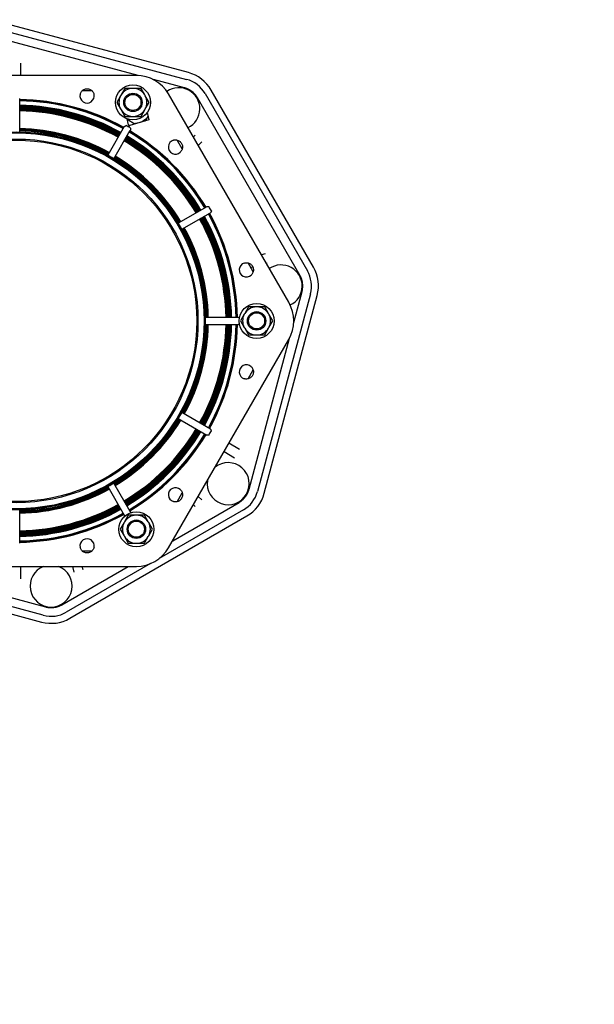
# Model space of a CAD drawing. Header units: inches. Extents: x -386 to 4171, y -551 to 959.
# Tile 14 of 14: x 1400 to 1892, y -551 to 292. Entities that reach past the tile are written whole.
import ezdxf

# ---------------------------------------------------------------- set-up
doc = ezdxf.new("R2010")
doc.units = ezdxf.units.IN
doc.header["$LTSCALE"] = 4
doc.header["$MEASUREMENT"] = 0
doc.layers.add('DETAIL', color=2, linetype='Continuous')
doc.layers.add('TEXT', color=7, linetype='Continuous')
doc.styles.add('fastrack', font='arial.ttf')

msp = doc.modelspace()

# ---------------------------------------------------------------- linework, layer by layer
at = {"layer": 'DETAIL'}
for p, q in [((1544.58, 246.6), (1375.29, 291.93)), ((1501.35, 244.21), (1371.84, 278.91)), ((1373.73, 286.12), (1543.02, 240.8)), ((1400.94, 244.24), (1400.94, 254.78)), ((1499.94, 244.24), (1293.94, 244.24)), ((1541.14, 233.55), (1514.63, 240.65)), ((1462.05, 230.9), (1453.32, 230.9)), ((1490.05, 233.07), (1486.81, 227.45)), ((1496.54, 233.07), (1490.05, 233.07)), ((1497.42, 233.07), (1496.54, 233.07)), ((1503.9, 233.07), (1497.42, 233.07)), ((1507.15, 227.45), (1503.9, 233.07)), ((1630.52, 49.92), (1527.52, 228.32)), ((1546.71, 231), (1546.42, 230.6)), ((1548.47, 229.66), (1548.15, 229.27)), ((1558.81, 228.69), (1646.46, 76.94)), ((1651.67, 79.94), (1564.01, 231.7)), ((1399.94, 196.07), (1399.94, 224.38)), ((1486.37, 226.69), (1483.13, 221.07)), ((1483.13, 221.07), (1486.37, 215.45)), ((1486.81, 227.45), (1486.37, 226.69)), ((1507.59, 226.69), (1507.15, 227.45)), ((1510.83, 221.07), (1507.59, 226.69)), ((1507.59, 215.45), (1510.83, 221.07)), ((1640.01, 73.14), (1552.37, 224.93)), ((1486.37, 215.45), (1486.81, 214.69)), ((1486.81, 214.69), (1490.05, 209.08)), ((1503.9, 209.08), (1507.15, 214.69)), ((1507.15, 214.69), (1507.59, 215.45)), ((1509.24, 212.43), (1510.72, 206.24)), ((1490.05, 209.08), (1496.54, 209.08)), ((1493.12, 202.03), (1491.94, 206.94)), ((1498.72, 202.6), (1492.06, 206.44)), ((1510.67, 206.15), (1494.37, 201.31)), ((1496.54, 209.08), (1497.42, 209.08)), ((1497.42, 209.08), (1503.9, 209.08)), ((1503.82, 204.12), (1504.07, 204.53)), ((1509.9, 209.69), (1507.27, 205.14)), ((1489.53, 200.37), (1475.38, 175.86)), ((1480.58, 172.86), (1494.73, 197.37)), ((1539.27, 181.28), (1534.91, 188.84)), ((1550.23, 192.94), (1548.78, 191.5)), ((1552.92, 184.32), (1555.88, 187.29)), ((1539.46, 182.17), (1539.01, 181.73)), ((1560.31, 131.79), (1535.8, 117.64)), ((1538.8, 112.44), (1563.31, 126.59)), ((1610.2, 91.29), (1607.08, 90.52)), ((1600.02, 76.07), (1595.65, 83.63)), ((1597.78, 79.95), (1599.62, 80.41)), ((1611.24, 83.31), (1612.13, 83.53)), ((1634.75, 32.61), (1641.85, 59.1)), ((1642.15, 67.4), (1641.65, 67.32)), ((1642.44, 65.21), (1641.94, 65.16)), ((1649.07, 57.21), (1603.74, -112.08)), ((1609.54, -113.63), (1654.87, 55.66)), ((1596.02, 46), (1592.77, 40.38)), ((1602.5, 46), (1596.02, 46)), ((1603.38, 46), (1602.5, 46)), ((1609.87, 46), (1603.38, 46)), ((1613.11, 40.38), (1609.87, 46)), ((1587.32, 37), (1559.02, 37)), ((1592.34, 39.62), (1589.09, 34)), ((1589.09, 34), (1592.34, 28.39)), ((1592.77, 40.38), (1592.34, 39.62)), ((1613.55, 39.62), (1613.11, 40.38)), ((1616.79, 34), (1613.55, 39.62)), ((1613.55, 28.39), (1616.79, 34)), ((1559.02, 31), (1587.32, 31)), ((1592.34, 28.39), (1592.77, 27.63)), ((1592.77, 27.63), (1596.02, 22.01)), ((1609.87, 22.01), (1613.11, 27.63)), ((1613.11, 27.63), (1613.55, 28.39)), ((1527.52, -160.32), (1630.52, 18.08)), ((1596.02, 22.01), (1602.5, 22.01)), ((1596.49, -110.19), (1631.19, 19.31)), ((1602.5, 22.01), (1603.38, 22.01)), ((1603.38, 22.01), (1609.87, 22.01)), ((1595.65, -15.62), (1600.02, -8.06)), ((1535.81, -49.63), (1560.32, -63.78)), ((1563.32, -58.59), (1538.81, -44.44)), ((1588.25, -76.28), (1579.18, -70.83)), ((1575.18, -77.76), (1584.13, -83.14)), ((1475.38, -107.86), (1489.54, -132.37)), ((1494.73, -129.37), (1480.58, -104.86)), ((1534.91, -120.83), (1539.28, -113.27)), ((1539.01, -113.73), (1539.46, -114.17)), ((1555.88, -119.28), (1552.92, -116.32)), ((1592.6, -117.52), (1592.21, -117.21)), ((1593.94, -115.77), (1593.54, -115.48)), ((1531.03, -154.24), (1587.87, -121.43)), ((1548.78, -123.49), (1550.23, -124.94)), ((1399.95, -156.37), (1399.95, -128.07)), ((1442.88, -220.72), (1594.64, -133.07)), ((1493.02, -132.4), (1489.77, -138.02)), ((1499.5, -132.4), (1493.02, -132.4)), ((1500.38, -132.4), (1499.5, -132.4)), ((1506.87, -132.4), (1500.38, -132.4)), ((1510.11, -138.02), (1506.87, -132.4)), ((1591.63, -127.86), (1519.49, -169.53)), ((1489.34, -138.78), (1486.09, -144.4)), ((1489.77, -138.02), (1489.34, -138.78)), ((1510.55, -138.78), (1510.11, -138.02)), ((1513.79, -144.4), (1510.55, -138.78)), ((1486.09, -144.4), (1489.34, -150.02)), ((1489.34, -150.02), (1489.77, -150.78)), ((1489.77, -150.78), (1493.02, -156.39)), ((1506.87, -156.39), (1510.11, -150.78)), ((1510.11, -150.78), (1510.55, -150.02)), ((1510.55, -150.02), (1513.79, -144.4)), ((1493.02, -156.39), (1499.5, -156.39)), ((1499.5, -156.39), (1500.38, -156.39)), ((1500.38, -156.39), (1506.87, -156.39)), ((1453.33, -162.9), (1462.05, -162.9)), ((1420.15, -218.12), (1250.86, -172.79)), ((1292.55, -176.21), (1422.05, -210.91)), ((1293.95, -176.24), (1499.95, -176.24)), ((1400.94, -186.78), (1400.94, -176.24)), ((1436.08, -209.06), (1492.93, -176.24)), ((1511.95, -173.89), (1439.88, -215.52)), ((1445.24, -176.24), (1446.47, -181.19)), ((1454.24, -179.25), (1453.48, -176.24)), ((1249.31, -178.6), (1418.6, -223.92)), ((1430.34, -211.2), (1430.26, -210.71)), ((1428.15, -211.49), (1428.1, -210.99))]:
    msp.add_line(p, q, dxfattribs=at)
at = {"layer": 'DETAIL', "flags": 128}
for points in [[(1451.75, 228.02), (1451.94, 228.68), (1452.2, 229.31), (1452.54, 229.91), (1452.93, 230.46), (1453.39, 230.97), (1453.89, 231.42), (1454.45, 231.81), (1455.04, 232.14), (1455.67, 232.4), (1456.33, 232.59), (1457, 232.7), (1457.69, 232.74), (1458.38, 232.7), (1459.05, 232.59), (1459.71, 232.39), (1460.34, 232.13), (1460.93, 231.8), (1461.49, 231.41), (1461.99, 230.96), (1462.45, 230.45), (1462.84, 229.9), (1463.17, 229.3), (1463.43, 228.67), (1463.62, 228.02)], [(1546.71, 231), (1546.5, 231.15), (1546.28, 231.29), (1546.07, 231.42), (1545.85, 231.56), (1545.63, 231.69), (1545.4, 231.81), (1545.18, 231.94), (1544.95, 232.06), (1544.73, 232.18), (1544.5, 232.29), (1544.26, 232.4), (1544.03, 232.51), (1543.8, 232.61), (1543.56, 232.72), (1543.32, 232.81), (1543.09, 232.91), (1542.85, 233), (1542.61, 233.09), (1542.36, 233.18), (1542.12, 233.26), (1541.88, 233.34), (1541.63, 233.41), (1541.38, 233.48), (1541.14, 233.55)], [(1552.37, 224.93), (1552.24, 225.15), (1552.11, 225.37), (1551.97, 225.59), (1551.83, 225.8), (1551.69, 226.02), (1551.55, 226.23), (1551.4, 226.44), (1551.25, 226.65), (1551.09, 226.85), (1550.94, 227.06), (1550.78, 227.26), (1550.62, 227.46), (1550.45, 227.65), (1550.28, 227.85), (1550.11, 228.04), (1549.94, 228.23), (1549.77, 228.42), (1549.59, 228.6), (1549.41, 228.78), (1549.22, 228.96), (1549.04, 229.14), (1548.85, 229.32), (1548.66, 229.49), (1548.47, 229.66)], [(1399.94, 196.07), (1399.94, 196.07)], [(1489.53, 200.37), (1489.57, 200.43), (1489.62, 200.48), (1489.68, 200.54), (1489.76, 200.59), (1489.84, 200.65), (1489.92, 200.7), (1490.01, 200.76), (1490.11, 200.81), (1490.21, 200.87), (1490.32, 200.92), (1490.42, 200.97), (1490.52, 201.02), (1490.62, 201.07), (1490.71, 201.11), (1490.8, 201.15), (1490.87, 201.18), (1490.94, 201.21), (1490.99, 201.23), (1491.04, 201.25), (1491.09, 201.27), (1491.13, 201.28), (1491.16, 201.28), (1491.19, 201.28), (1491.21, 201.27)], [(1494.67, 199.27), (1494.69, 199.26), (1494.71, 199.23), (1494.72, 199.19), (1494.73, 199.15), (1494.74, 199.09), (1494.75, 199.03), (1494.76, 198.95), (1494.77, 198.88), (1494.78, 198.79), (1494.79, 198.7), (1494.79, 198.6), (1494.8, 198.5), (1494.81, 198.4), (1494.81, 198.29), (1494.82, 198.18), (1494.82, 198.07), (1494.82, 197.96), (1494.82, 197.86), (1494.82, 197.76), (1494.81, 197.66), (1494.79, 197.58), (1494.78, 197.5), (1494.76, 197.43), (1494.73, 197.37)], [(1531.63, 188.76), (1532.29, 188.92), (1532.97, 189.01), (1533.66, 189.02), (1534.34, 188.95), (1535, 188.81), (1535.64, 188.6), (1536.26, 188.32), (1536.84, 187.96), (1537.38, 187.55), (1537.87, 187.07), (1538.31, 186.55), (1538.69, 185.97), (1539, 185.36), (1539.23, 184.72), (1539.4, 184.05), (1539.48, 183.38), (1539.49, 182.7), (1539.43, 182.02), (1539.3, 181.36), (1539.08, 180.71), (1538.8, 180.09), (1538.45, 179.51), (1538.04, 178.97), (1537.56, 178.47)], [(1476.23, 175.33), (1476.17, 175.36), (1476.12, 175.39), (1476.06, 175.42), (1476.01, 175.46), (1475.95, 175.49), (1475.9, 175.52), (1475.84, 175.55), (1475.79, 175.58), (1475.75, 175.61), (1475.7, 175.64), (1475.66, 175.66), (1475.62, 175.69), (1475.58, 175.71), (1475.55, 175.73), (1475.52, 175.75), (1475.49, 175.77), (1475.46, 175.79), (1475.44, 175.81), (1475.42, 175.82), (1475.4, 175.83), (1475.39, 175.84), (1475.39, 175.85), (1475.38, 175.86), (1475.38, 175.86)], [(1480.58, 172.86), (1480.57, 172.86), (1480.57, 172.86), (1480.56, 172.86), (1480.54, 172.87), (1480.52, 172.87), (1480.5, 172.88), (1480.48, 172.89), (1480.45, 172.91), (1480.42, 172.92), (1480.38, 172.94), (1480.35, 172.96), (1480.31, 172.98), (1480.27, 173), (1480.22, 173.03), (1480.18, 173.05), (1480.13, 173.08), (1480.08, 173.11), (1480.02, 173.14), (1479.97, 173.17), (1479.91, 173.2), (1479.86, 173.23), (1479.8, 173.26), (1479.75, 173.3), (1479.69, 173.33)], [(1560.31, 131.79), (1560.36, 131.81), (1560.41, 131.83), (1560.47, 131.84), (1560.53, 131.86), (1560.6, 131.87), (1560.67, 131.87), (1560.75, 131.88), (1560.83, 131.88), (1560.92, 131.88), (1561.01, 131.88), (1561.11, 131.88), (1561.21, 131.87), (1561.31, 131.87), (1561.42, 131.86), (1561.53, 131.86), (1561.64, 131.85), (1561.75, 131.84), (1561.85, 131.83), (1561.95, 131.81), (1562.03, 131.8), (1562.09, 131.79), (1562.15, 131.78), (1562.19, 131.76), (1562.21, 131.73)], [(1564.21, 128.27), (1564.22, 128.24), (1564.22, 128.22), (1564.22, 128.19), (1564.21, 128.15), (1564.2, 128.11), (1564.18, 128.06), (1564.15, 127.99), (1564.12, 127.92), (1564.08, 127.84), (1564.04, 127.74), (1564, 127.65), (1563.95, 127.55), (1563.9, 127.44), (1563.84, 127.33), (1563.78, 127.23), (1563.73, 127.12), (1563.67, 127.03), (1563.62, 126.94), (1563.57, 126.86), (1563.51, 126.79), (1563.46, 126.73), (1563.41, 126.67), (1563.36, 126.63), (1563.31, 126.59)], [(1536.27, 116.75), (1536.24, 116.81), (1536.21, 116.86), (1536.17, 116.92), (1536.14, 116.97), (1536.11, 117.03), (1536.08, 117.08), (1536.05, 117.14), (1536.02, 117.19), (1535.99, 117.24), (1535.97, 117.28), (1535.94, 117.33), (1535.92, 117.37), (1535.9, 117.41), (1535.88, 117.44), (1535.87, 117.48), (1535.85, 117.51), (1535.84, 117.54), (1535.83, 117.56), (1535.82, 117.58), (1535.81, 117.6), (1535.8, 117.62), (1535.8, 117.63), (1535.8, 117.63), (1535.8, 117.64)], [(1538.8, 112.44), (1538.8, 112.44), (1538.79, 112.45), (1538.79, 112.45), (1538.78, 112.46), (1538.76, 112.48), (1538.75, 112.5), (1538.73, 112.52), (1538.72, 112.55), (1538.7, 112.58), (1538.67, 112.61), (1538.65, 112.64), (1538.63, 112.68), (1538.6, 112.72), (1538.58, 112.76), (1538.55, 112.81), (1538.52, 112.85), (1538.49, 112.9), (1538.46, 112.96), (1538.43, 113.01), (1538.4, 113.07), (1538.37, 113.12), (1538.33, 113.18), (1538.3, 113.23), (1538.27, 113.29)], [(1592.37, 83.55), (1593.04, 83.71), (1593.72, 83.8), (1594.4, 83.81), (1595.08, 83.74), (1595.74, 83.6), (1596.39, 83.39), (1597, 83.11), (1597.59, 82.76), (1598.13, 82.34), (1598.62, 81.87), (1599.06, 81.34), (1599.43, 80.76), (1599.74, 80.15), (1599.98, 79.51), (1600.14, 78.84), (1600.23, 78.17), (1600.24, 77.49), (1600.18, 76.81), (1600.04, 76.15), (1599.83, 75.5), (1599.54, 74.88), (1599.19, 74.3), (1598.78, 73.76), (1598.31, 73.27)], [(1642.15, 67.4), (1642.1, 67.65), (1642.04, 67.9), (1641.99, 68.15), (1641.93, 68.4), (1641.86, 68.65), (1641.79, 68.9), (1641.72, 69.14), (1641.65, 69.39), (1641.57, 69.63), (1641.49, 69.88), (1641.4, 70.12), (1641.32, 70.36), (1641.22, 70.6), (1641.13, 70.84), (1641.03, 71.08), (1640.93, 71.31), (1640.83, 71.55), (1640.72, 71.78), (1640.61, 72.01), (1640.49, 72.24), (1640.38, 72.47), (1640.26, 72.7), (1640.13, 72.92), (1640.01, 73.14)], [(1641.85, 59.1), (1641.92, 59.35), (1641.98, 59.6), (1642.04, 59.85), (1642.09, 60.1), (1642.14, 60.35), (1642.19, 60.61), (1642.23, 60.86), (1642.27, 61.11), (1642.31, 61.37), (1642.34, 61.62), (1642.37, 61.88), (1642.4, 62.13), (1642.42, 62.39), (1642.44, 62.64), (1642.46, 62.9), (1642.47, 63.16), (1642.48, 63.41), (1642.48, 63.67), (1642.48, 63.93), (1642.48, 64.18), (1642.48, 64.44), (1642.47, 64.69), (1642.45, 64.95), (1642.44, 65.21)], [(1558.98, 36), (1558.98, 36.07), (1558.98, 36.13), (1558.98, 36.2), (1558.98, 36.26), (1558.98, 36.32), (1558.98, 36.39), (1558.98, 36.45), (1558.98, 36.5), (1558.98, 36.56), (1558.98, 36.61), (1558.98, 36.66), (1558.99, 36.71), (1558.99, 36.75), (1558.99, 36.79), (1558.99, 36.83), (1558.99, 36.87), (1559, 36.9), (1559, 36.93), (1559, 36.95), (1559, 36.97), (1559.01, 36.98), (1559.01, 36.99), (1559.01, 37), (1559.02, 37)], [(1587.32, 37), (1587.35, 37), (1587.38, 37), (1587.4, 36.99), (1587.43, 36.99), (1587.47, 36.98), (1587.5, 36.97), (1587.53, 36.96), (1587.56, 36.95), (1587.6, 36.93), (1587.63, 36.92), (1587.67, 36.9), (1587.71, 36.88), (1587.74, 36.86), (1587.78, 36.84), (1587.82, 36.82), (1587.86, 36.8), (1587.9, 36.78), (1587.94, 36.76), (1587.98, 36.73), (1588.01, 36.71), (1588.05, 36.68), (1588.09, 36.66), (1588.13, 36.63), (1588.17, 36.61)], [(1559.02, 31), (1559.01, 31.01), (1559.01, 31.01), (1559.01, 31.02), (1559, 31.04), (1559, 31.06), (1559, 31.08), (1559, 31.11), (1558.99, 31.14), (1558.99, 31.17), (1558.99, 31.21), (1558.99, 31.25), (1558.99, 31.3), (1558.98, 31.34), (1558.98, 31.39), (1558.98, 31.44), (1558.98, 31.5), (1558.98, 31.56), (1558.98, 31.62), (1558.98, 31.68), (1558.98, 31.75), (1558.98, 31.81), (1558.98, 31.88), (1558.98, 31.94), (1558.98, 32)], [(1588.17, 31.4), (1588.13, 31.37), (1588.09, 31.35), (1588.05, 31.32), (1588.01, 31.3), (1587.97, 31.27), (1587.93, 31.25), (1587.89, 31.23), (1587.86, 31.2), (1587.82, 31.18), (1587.78, 31.16), (1587.74, 31.14), (1587.7, 31.12), (1587.67, 31.11), (1587.63, 31.09), (1587.6, 31.08), (1587.56, 31.06), (1587.53, 31.05), (1587.5, 31.04), (1587.46, 31.03), (1587.43, 31.02), (1587.4, 31.01), (1587.38, 31.01), (1587.35, 31), (1587.32, 31)], [(1598.31, -5.26), (1598.78, -5.75), (1599.2, -6.3), (1599.55, -6.89), (1599.83, -7.51), (1600.04, -8.15), (1600.18, -8.82), (1600.24, -9.49), (1600.23, -10.17), (1600.14, -10.85), (1599.98, -11.51), (1599.74, -12.15), (1599.43, -12.77), (1599.05, -13.34), (1598.61, -13.87), (1598.12, -14.34), (1597.58, -14.75), (1596.99, -15.1), (1596.38, -15.39), (1595.73, -15.6), (1595.07, -15.74), (1594.39, -15.8), (1593.71, -15.79), (1593.03, -15.7), (1592.37, -15.54)], [(1535.81, -49.63), (1535.8, -49.63), (1535.8, -49.62), (1535.81, -49.61), (1535.81, -49.6), (1535.82, -49.58), (1535.83, -49.56), (1535.84, -49.53), (1535.85, -49.5), (1535.87, -49.47), (1535.88, -49.44), (1535.9, -49.4), (1535.92, -49.36), (1535.95, -49.32), (1535.97, -49.28), (1535.99, -49.23), (1536.02, -49.18), (1536.05, -49.13), (1536.08, -49.08), (1536.11, -49.02), (1536.14, -48.97), (1536.18, -48.91), (1536.21, -48.86), (1536.24, -48.8), (1536.27, -48.75)], [(1538.27, -45.28), (1538.3, -45.23), (1538.34, -45.17), (1538.37, -45.12), (1538.4, -45.06), (1538.43, -45), (1538.46, -44.95), (1538.49, -44.9), (1538.52, -44.85), (1538.55, -44.8), (1538.58, -44.76), (1538.61, -44.71), (1538.63, -44.67), (1538.65, -44.64), (1538.68, -44.6), (1538.7, -44.57), (1538.72, -44.54), (1538.73, -44.51), (1538.75, -44.49), (1538.76, -44.47), (1538.78, -44.46), (1538.79, -44.45), (1538.8, -44.44), (1538.8, -44.44), (1538.81, -44.44)], [(1563.32, -58.59), (1563.37, -58.63), (1563.43, -58.68), (1563.48, -58.74), (1563.54, -58.81), (1563.59, -58.89), (1563.65, -58.98), (1563.7, -59.07), (1563.76, -59.17), (1563.81, -59.27), (1563.87, -59.37), (1563.92, -59.48), (1563.97, -59.58), (1564.01, -59.68), (1564.06, -59.77), (1564.09, -59.85), (1564.13, -59.93), (1564.16, -59.99), (1564.18, -60.04), (1564.2, -60.09), (1564.21, -60.14), (1564.22, -60.18), (1564.23, -60.21), (1564.22, -60.24), (1564.22, -60.26)], [(1562.22, -63.73), (1562.2, -63.75), (1562.17, -63.76), (1562.14, -63.77), (1562.09, -63.79), (1562.03, -63.8), (1561.97, -63.81), (1561.9, -63.81), (1561.82, -63.82), (1561.74, -63.83), (1561.64, -63.84), (1561.55, -63.85), (1561.45, -63.86), (1561.34, -63.86), (1561.23, -63.87), (1561.12, -63.87), (1561.01, -63.88), (1560.9, -63.88), (1560.8, -63.87), (1560.7, -63.87), (1560.61, -63.86), (1560.52, -63.85), (1560.44, -63.83), (1560.38, -63.81), (1560.32, -63.78)], [(1475.38, -107.86), (1475.38, -107.85), (1475.39, -107.85), (1475.4, -107.84), (1475.41, -107.83), (1475.42, -107.82), (1475.44, -107.8), (1475.46, -107.79), (1475.49, -107.77), (1475.52, -107.75), (1475.55, -107.73), (1475.59, -107.71), (1475.62, -107.68), (1475.66, -107.66), (1475.7, -107.63), (1475.75, -107.61), (1475.8, -107.58), (1475.85, -107.55), (1475.9, -107.52), (1475.95, -107.48), (1476.01, -107.45), (1476.07, -107.42), (1476.12, -107.39), (1476.18, -107.36), (1476.23, -107.33)], [(1479.7, -105.33), (1479.75, -105.29), (1479.81, -105.26), (1479.86, -105.23), (1479.92, -105.2), (1479.97, -105.16), (1480.03, -105.13), (1480.08, -105.1), (1480.13, -105.07), (1480.18, -105.05), (1480.23, -105.02), (1480.27, -105), (1480.31, -104.98), (1480.35, -104.96), (1480.39, -104.94), (1480.42, -104.92), (1480.45, -104.9), (1480.48, -104.89), (1480.51, -104.88), (1480.53, -104.87), (1480.55, -104.86), (1480.56, -104.86), (1480.57, -104.86), (1480.58, -104.86), (1480.58, -104.86)], [(1537.57, -110.47), (1538.04, -110.96), (1538.46, -111.51), (1538.81, -112.1), (1539.09, -112.72), (1539.3, -113.36), (1539.44, -114.03), (1539.5, -114.7), (1539.49, -115.38), (1539.4, -116.06), (1539.23, -116.72), (1539, -117.36), (1538.69, -117.98), (1538.31, -118.55), (1537.87, -119.08), (1537.38, -119.55), (1536.83, -119.96), (1536.25, -120.31), (1535.64, -120.6), (1534.99, -120.81), (1534.33, -120.95), (1533.65, -121.01), (1532.97, -121), (1532.29, -120.91), (1531.63, -120.75)], [(1587.87, -121.43), (1588.09, -121.3), (1588.31, -121.16), (1588.53, -121.03), (1588.74, -120.89), (1588.96, -120.75), (1589.17, -120.6), (1589.38, -120.45), (1589.59, -120.3), (1589.79, -120.15), (1590, -119.99), (1590.2, -119.83), (1590.4, -119.67), (1590.59, -119.51), (1590.79, -119.34), (1590.98, -119.17), (1591.17, -119), (1591.36, -118.82), (1591.54, -118.64), (1591.73, -118.46), (1591.91, -118.28), (1592.08, -118.09), (1592.26, -117.91), (1592.43, -117.72), (1592.6, -117.52)], [(1593.94, -115.77), (1594.09, -115.56), (1594.23, -115.34), (1594.36, -115.12), (1594.5, -114.9), (1594.63, -114.68), (1594.75, -114.46), (1594.88, -114.23), (1595, -114.01), (1595.12, -113.78), (1595.23, -113.55), (1595.34, -113.32), (1595.45, -113.09), (1595.55, -112.85), (1595.66, -112.62), (1595.75, -112.38), (1595.85, -112.14), (1595.94, -111.9), (1596.03, -111.66), (1596.12, -111.42), (1596.2, -111.17), (1596.28, -110.93), (1596.35, -110.69), (1596.42, -110.44), (1596.49, -110.19)], [(1399.94, -128.07), (1399.94, -128.07), (1399.95, -128.07)], [(1490.3, -132.91), (1490.26, -132.88), (1490.21, -132.86), (1490.16, -132.83), (1490.12, -132.81), (1490.08, -132.79), (1490.03, -132.76), (1489.99, -132.74), (1489.95, -132.72), (1489.92, -132.69), (1489.88, -132.67), (1489.85, -132.65), (1489.81, -132.63), (1489.78, -132.6), (1489.75, -132.58), (1489.72, -132.56), (1489.69, -132.54), (1489.67, -132.52), (1489.64, -132.5), (1489.62, -132.47), (1489.6, -132.45), (1489.58, -132.43), (1489.57, -132.41), (1489.55, -132.39), (1489.54, -132.37)], [(1494.73, -129.37), (1494.74, -129.39), (1494.76, -129.41), (1494.77, -129.44), (1494.77, -129.47), (1494.78, -129.5), (1494.79, -129.53), (1494.8, -129.56), (1494.8, -129.59), (1494.81, -129.63), (1494.81, -129.66), (1494.81, -129.7), (1494.82, -129.74), (1494.82, -129.78), (1494.82, -129.82), (1494.82, -129.86), (1494.83, -129.9), (1494.83, -129.95), (1494.83, -130), (1494.83, -130.04), (1494.82, -130.09), (1494.82, -130.14), (1494.82, -130.2), (1494.82, -130.25), (1494.82, -130.3)], [(1399.95, -156.37), (1399.94, -156.44)], [(1463.63, -160.01), (1463.43, -160.67), (1463.17, -161.31), (1462.84, -161.9), (1462.44, -162.46), (1461.99, -162.97), (1461.48, -163.42), (1460.93, -163.81), (1460.33, -164.13), (1459.7, -164.39), (1459.05, -164.58), (1458.37, -164.7), (1457.68, -164.74), (1457, -164.7), (1456.32, -164.58), (1455.67, -164.39), (1455.04, -164.13), (1454.44, -163.8), (1453.89, -163.41), (1453.38, -162.96), (1452.93, -162.45), (1452.54, -161.89), (1452.21, -161.3), (1451.94, -160.67), (1451.75, -160.01)], [(1430.34, -211.2), (1430.59, -211.15), (1430.84, -211.1), (1431.09, -211.04), (1431.34, -210.98), (1431.59, -210.92), (1431.84, -210.85), (1432.08, -210.78), (1432.33, -210.7), (1432.57, -210.62), (1432.82, -210.54), (1433.06, -210.46), (1433.3, -210.37), (1433.54, -210.28), (1433.78, -210.18), (1434.02, -210.09), (1434.25, -209.98), (1434.49, -209.88), (1434.72, -209.77), (1434.95, -209.66), (1435.18, -209.55), (1435.41, -209.43), (1435.64, -209.31), (1435.86, -209.19), (1436.08, -209.06)], [(1422.05, -210.91), (1422.29, -210.97), (1422.54, -211.03), (1422.79, -211.09), (1423.04, -211.15), (1423.29, -211.2), (1423.55, -211.24), (1423.8, -211.29), (1424.05, -211.33), (1424.31, -211.36), (1424.56, -211.4), (1424.82, -211.43), (1425.07, -211.45), (1425.33, -211.48), (1425.58, -211.5), (1425.84, -211.51), (1426.1, -211.52), (1426.35, -211.53), (1426.61, -211.54), (1426.87, -211.54), (1427.12, -211.54), (1427.38, -211.53), (1427.64, -211.52), (1427.89, -211.51), (1428.15, -211.49)]]:
    msp.add_lwpolyline(points, dxfattribs=at)
at = {"layer": 'DETAIL'}
for centre, radius in [((1496.98, 221.07), 15), ((1496.98, 221.07), 7.9), ((1496.98, 221.07), 6.9), ((1396.94, 34), 161.94), ((1396.94, 34), 161.91), ((1396.94, 34), 161.85), ((1396.94, 34), 161.75), ((1396.94, 34), 161.63), ((1396.94, 34), 161.48), ((1396.94, 34), 161.31), ((1396.94, 34), 161.13), ((1396.94, 34), 160.94), ((1396.94, 34), 155.75), ((1396.94, 34), 154.75), ((1602.94, 34), 15), ((1602.94, 34), 7.9), ((1602.94, 34), 6.9), ((1499.94, -144.4), 15), ((1499.94, -144.4), 7.9), ((1499.94, -144.4), 6.9)]:
    msp.add_circle(centre, radius, dxfattribs=at)
for centre, radius, start, end in [((1536.3, 215.69), 32, 30.01135, 75.01135), ((1499.94, 212.4), 31.84, 29.99994, 90.00065), ((1536.3, 215.69), 25.99, 30.01135, 75.01135), ((1457.69, 226.65), 6.09, 167.04902, 12.95225), ((1496.98, 221.07), 12, 92.09561, 147.90439), ((1496.98, 221.07), 12, 32.09561, 87.90439), ((1536.35, 215.68), 18, 295.76922, 124.56554), ((1396.94, 34), 247.47, 52.24384, 52.75617), ((1396.94, 34), 189.59, 60.90727, 89.09399), ((1396.94, 34), 189.31, 60.90863, 89.09264), ((1396.94, 34), 189.06, 60.90985, 89.09142), ((1396.94, 34), 188.84, 60.91089, 89.09037), ((1396.94, 34), 188.67, 60.91173, 89.08953), ((1396.94, 34), 188.54, 60.91236, 89.0889), ((1396.94, 34), 188.46, 60.91275, 89.08851), ((1396.94, 34), 188.46, 60.91275, 89.08851), ((1496.98, 221.07), 12, 152.09561, 207.90439), ((1496.98, 221.07), 12, 332.09561, 27.90439), ((1396.94, 34), 184.58, 60.93189, 89.06937), ((1396.94, 34), 184.48, 60.93243, 89.06883), ((1396.94, 34), 184.31, 60.93328, 89.06798), ((1396.94, 34), 184.08, 60.93442, 89.06684), ((1396.94, 34), 183.81, 60.93581, 89.06545), ((1396.94, 34), 183.49, 60.93746, 89.0638), ((1396.94, 34), 183.12, 60.93933, 89.06194), ((1396.94, 34), 182.73, 60.94134, 89.05992), ((1396.94, 34), 182.31, 60.94349, 89.05777), ((1396.94, 34), 181.88, 60.94574, 89.05552), ((1396.94, 34), 181.63, 60.94704, 89.05422), ((1396.94, 34), 181.44, 60.94802, 89.05324), ((1396.94, 34), 181.01, 60.95027, 89.05099), ((1396.94, 34), 180.59, 60.95248, 89.04878), ((1396.94, 34), 180.19, 60.9546, 89.04666), ((1396.94, 34), 179.82, 60.95654, 89.04472), ((1496.98, 221.07), 12, 212.09561, 267.90439), ((1496.98, 221.07), 12, 272.09561, 327.90439), ((1496.98, 221.07), 18, 272.79723, 309.6878), ((1510.36, 207.18), 1.07, 286.58805, 290.42293), ((1509.68, 205.99), 1.07, 9.57417, 13.41737), ((1396.94, 34), 164.66, 61.04457, 88.95669), ((1396.94, 34), 164.25, 61.04722, 88.95405), ((1396.94, 34), 163.87, 61.04962, 88.95164), ((1396.94, 34), 163.54, 61.05174, 88.94952), ((1396.94, 34), 163.26, 61.05356, 88.9477), ((1396.94, 34), 163.03, 61.05504, 88.94622), ((1396.94, 34), 162.85, 61.05617, 88.94509), ((1396.94, 34), 162.74, 61.05693, 88.94434), ((1396.94, 34), 162.68, 61.0573, 88.94396), ((1396.94, 34), 192, 59.4038, 60.59746), ((1494.14, 202.28), 1.05, 193.45247, 237.91593), ((1494.07, 202.31), 1.05, 242.08533, 286.54879), ((1396.94, 34), 188.46, 30.91275, 59.08851), ((1396.94, 34), 188.46, 30.91275, 59.08851), ((1396.94, 34), 188.54, 30.91236, 59.0889), ((1396.94, 34), 188.67, 30.91173, 59.08953), ((1396.94, 34), 188.84, 30.91089, 59.09037), ((1396.94, 34), 189.06, 30.90985, 59.09142), ((1396.94, 34), 189.31, 30.90863, 59.09264), ((1396.94, 34), 189.59, 30.90727, 59.09399), ((1396.94, 34), 179.82, 30.95654, 59.04472), ((1396.94, 34), 180.19, 30.9546, 59.04666), ((1396.94, 34), 180.59, 30.95248, 59.04878), ((1396.94, 34), 181.01, 30.95027, 59.05099), ((1396.94, 34), 181.44, 30.94802, 59.05324), ((1396.94, 34), 181.63, 30.94704, 59.05422), ((1396.94, 34), 181.88, 30.94574, 59.05552), ((1396.94, 34), 182.31, 30.94349, 59.05777), ((1396.94, 34), 182.73, 30.94134, 59.05992), ((1396.94, 34), 183.12, 30.93933, 59.06194), ((1396.94, 34), 183.49, 30.93746, 59.0638), ((1396.94, 34), 183.81, 30.93581, 59.06545), ((1396.94, 34), 184.08, 30.93442, 59.06684), ((1396.94, 34), 184.31, 30.93328, 59.06798), ((1396.94, 34), 184.48, 30.93243, 59.06883), ((1396.94, 34), 184.58, 30.93189, 59.06937), ((1533.41, 182.93), 6.09, 107.04961, 312.95165), ((1396.94, 34), 162.05, 59.29347, 60.70779), ((1396.94, 34), 162.68, 31.0573, 58.94396), ((1396.94, 34), 162.74, 31.05693, 58.94434), ((1396.94, 34), 162.85, 31.05617, 58.94509), ((1396.94, 34), 163.03, 31.05504, 58.94622), ((1396.94, 34), 163.26, 31.05356, 58.9477), ((1396.94, 34), 163.54, 31.05174, 58.94952), ((1396.94, 34), 163.87, 31.04962, 58.95164), ((1396.94, 34), 164.25, 31.04722, 58.95405), ((1396.94, 34), 164.66, 31.04457, 58.95669), ((1396.94, 34), 192, 29.4038, 30.59746), ((1396.94, 34), 179.82, 0.95654, 29.04472), ((1396.94, 34), 180.19, 0.9546, 29.04666), ((1396.94, 34), 180.59, 0.95248, 29.04878), ((1396.94, 34), 181.01, 0.95027, 29.05099), ((1396.94, 34), 181.44, 0.94802, 29.05324), ((1396.94, 34), 181.63, 0.94704, 29.05422), ((1396.94, 34), 181.88, 0.94574, 29.05552), ((1396.94, 34), 182.31, 0.94349, 29.05777), ((1396.94, 34), 182.73, 0.94134, 29.05992), ((1396.94, 34), 183.12, 0.93933, 29.06194), ((1396.94, 34), 183.49, 0.93746, 29.0638), ((1396.94, 34), 183.81, 0.93581, 29.06545), ((1396.94, 34), 184.08, 0.93442, 29.06684), ((1396.94, 34), 184.31, 0.93328, 29.06798), ((1396.94, 34), 184.48, 0.93243, 29.06883), ((1396.94, 34), 184.58, 0.93189, 29.06937), ((1396.94, 34), 188.46, 0.91275, 29.08851), ((1396.94, 34), 188.46, 0.91275, 29.08851), ((1396.94, 34), 188.54, 0.91236, 29.0889), ((1396.94, 34), 188.67, 0.91173, 29.08953), ((1396.94, 34), 188.84, 0.91089, 29.09037), ((1396.94, 34), 189.06, 0.90985, 29.09142), ((1396.94, 34), 189.31, 0.90863, 29.09264), ((1396.94, 34), 189.59, 0.90727, 29.09399), ((1396.94, 34), 162.05, 29.29347, 30.70779), ((1396.94, 34), 162.68, 1.0573, 28.94396), ((1396.94, 34), 162.74, 1.05693, 28.94434), ((1396.94, 34), 162.85, 1.05617, 28.94509), ((1396.94, 34), 163.03, 1.05504, 28.94622), ((1396.94, 34), 163.26, 1.05356, 28.9477), ((1396.94, 34), 163.54, 1.05174, 28.94952), ((1396.94, 34), 163.87, 1.04962, 28.95164), ((1396.94, 34), 164.25, 1.04722, 28.95405), ((1396.94, 34), 164.66, 1.04457, 28.95669), ((1594.16, 77.72), 6.09, 107.04961, 312.95165), ((1623.98, 63.89), 18, 295.44167, 124.22586), ((1623.96, 63.94), 25.99, 345.01135, 30.01135), ((1623.96, 63.94), 32, 345.01135, 30.01135), ((1396.94, 34), 247.47, 7.24386, 7.75615), ((1602.94, 34), 12, 92.09561, 147.90439), ((1602.94, 34), 12, 32.09561, 87.90439), ((1602.94, 34), 31.84, 330.00009, 30.00076), ((1396.94, 34), 162.05, 359.29347, 0.70779), ((1602.94, 34), 12, 152.09561, 207.90439), ((1602.94, 34), 12, 332.09561, 27.90439), ((1396.94, 34), 162.68, 331.0573, 358.94396), ((1396.94, 34), 162.74, 331.05693, 358.94434), ((1396.94, 34), 162.85, 331.05617, 358.94509), ((1396.94, 34), 163.03, 331.05504, 358.94622), ((1396.94, 34), 163.26, 331.05356, 358.9477), ((1396.94, 34), 163.54, 331.05174, 358.94952), ((1396.94, 34), 163.87, 331.04962, 358.95164), ((1396.94, 34), 164.25, 331.04722, 358.95405), ((1396.94, 34), 164.66, 331.04457, 358.95669), ((1396.94, 34), 179.82, 330.95654, 359.04472), ((1396.94, 34), 180.19, 330.9546, 359.04666), ((1396.94, 34), 180.59, 330.95248, 359.04878), ((1396.94, 34), 181.01, 330.95027, 359.05099), ((1396.94, 34), 181.44, 330.94802, 359.05324), ((1396.94, 34), 181.63, 330.94704, 359.05422), ((1396.94, 34), 181.88, 330.94574, 359.05552), ((1396.94, 34), 182.31, 330.94349, 359.05777), ((1396.94, 34), 182.73, 330.94134, 359.05992), ((1396.94, 34), 183.12, 330.93933, 359.06194), ((1396.94, 34), 183.49, 330.93746, 359.0638), ((1396.94, 34), 183.81, 330.93581, 359.06545), ((1396.94, 34), 184.08, 330.93442, 359.06684), ((1396.94, 34), 184.31, 330.93328, 359.06798), ((1396.94, 34), 184.48, 330.93243, 359.06883), ((1396.94, 34), 184.58, 330.93189, 359.06937), ((1396.94, 34), 188.46, 330.91275, 359.08851), ((1396.94, 34), 188.46, 330.91275, 359.08851), ((1396.94, 34), 188.54, 330.91236, 359.0889), ((1396.94, 34), 188.67, 330.91173, 359.08953), ((1396.94, 34), 188.84, 330.91089, 359.09037), ((1396.94, 34), 189.06, 330.90985, 359.09142), ((1396.94, 34), 189.31, 330.90863, 359.09264), ((1396.94, 34), 189.59, 330.90727, 359.09399), ((1602.94, 34), 12, 212.09561, 267.90439), ((1602.94, 34), 12, 272.09561, 327.90439), ((1594.16, -9.72), 6.09, 47.05021, 252.95105), ((1396.94, 34), 162.68, 301.0573, 328.94396), ((1396.94, 34), 162.74, 301.05693, 328.94434), ((1396.94, 34), 162.85, 301.05617, 328.94509), ((1396.94, 34), 163.03, 301.05504, 328.94622), ((1396.94, 34), 163.26, 301.05356, 328.9477), ((1396.94, 34), 163.54, 301.05174, 328.94952), ((1396.94, 34), 163.87, 301.04962, 328.95164), ((1396.94, 34), 162.05, 329.29347, 330.70779), ((1396.94, 34), 164.25, 301.04722, 328.95405), ((1396.94, 34), 164.66, 301.04457, 328.95669), ((1396.94, 34), 179.82, 300.95654, 329.04472), ((1396.94, 34), 180.19, 300.9546, 329.04666), ((1396.94, 34), 180.59, 300.95248, 329.04878), ((1396.94, 34), 181.01, 300.95027, 329.05099), ((1396.94, 34), 181.44, 300.94802, 329.05324), ((1396.94, 34), 181.63, 300.94704, 329.05422), ((1396.94, 34), 181.88, 300.94574, 329.05552), ((1396.94, 34), 182.31, 300.94349, 329.05777), ((1396.94, 34), 182.73, 300.94134, 329.05992), ((1396.94, 34), 183.12, 300.93933, 329.06194), ((1396.94, 34), 183.49, 300.93746, 329.0638), ((1396.94, 34), 183.81, 300.93581, 329.06545), ((1396.94, 34), 184.08, 300.93442, 329.06684), ((1396.94, 34), 184.31, 300.93328, 329.06798), ((1396.94, 34), 184.48, 300.93243, 329.06883), ((1396.94, 34), 184.58, 300.93189, 329.06937), ((1396.94, 34), 188.46, 300.91275, 329.08851), ((1396.94, 34), 188.46, 300.91275, 329.08851), ((1396.94, 34), 188.54, 300.91236, 329.0889), ((1396.94, 34), 188.67, 300.91173, 329.08953), ((1396.94, 34), 188.84, 300.91089, 329.09037), ((1396.94, 34), 189.06, 300.90985, 329.09142), ((1396.94, 34), 189.31, 300.90863, 329.09264), ((1396.94, 34), 189.59, 300.90727, 329.09399), ((1396.94, 34), 192, 329.4038, 330.59746), ((1578.62, -105.4), 18, 171.05639, 128.94487), ((1396.94, 34), 162.68, 271.0573, 298.94396), ((1396.94, 34), 162.74, 271.05693, 298.94434), ((1396.94, 34), 162.85, 271.05617, 298.94509), ((1396.94, 34), 163.03, 271.05504, 298.94622), ((1396.94, 34), 163.26, 271.05356, 298.9477), ((1396.94, 34), 163.54, 271.05174, 298.94952), ((1396.94, 34), 163.87, 271.04962, 298.95164), ((1396.94, 34), 162.05, 299.29347, 300.70779), ((1533.42, -114.93), 6.09, 47.05021, 252.95105), ((1396.94, 34), 164.25, 271.04722, 298.95405), ((1396.94, 34), 164.66, 271.04457, 298.95669), ((1578.63, -105.36), 25.99, 300.01135, 345.01135), ((1396.94, 34), 247.47, 322.24388, 322.75612), ((1578.63, -105.36), 32, 300.01135, 345.01135), ((1396.94, 34), 179.82, 270.95654, 299.04472), ((1396.94, 34), 180.19, 270.9546, 299.04666), ((1396.94, 34), 180.59, 270.95248, 299.04878), ((1396.94, 34), 181.01, 270.95027, 299.05099), ((1396.94, 34), 181.44, 270.94802, 299.05324), ((1396.94, 34), 181.63, 270.94704, 299.05422), ((1396.94, 34), 181.88, 270.94574, 299.05552), ((1396.94, 34), 182.31, 270.94349, 299.05777), ((1396.94, 34), 182.73, 270.94134, 299.05992), ((1396.94, 34), 183.12, 270.93933, 299.06194), ((1396.94, 34), 183.49, 270.93746, 299.0638), ((1396.94, 34), 183.81, 270.93581, 299.06545), ((1396.94, 34), 184.08, 270.93442, 299.06684), ((1396.94, 34), 184.31, 270.93328, 299.06798), ((1396.94, 34), 184.48, 270.93243, 299.06883), ((1396.94, 34), 184.58, 270.93189, 299.06937), ((1396.94, 34), 188.46, 270.91275, 299.08851), ((1396.94, 34), 188.46, 270.91275, 299.08851), ((1396.94, 34), 188.54, 270.91236, 299.0889), ((1396.94, 34), 188.67, 270.91173, 299.08953), ((1396.94, 34), 188.84, 270.91089, 299.09037), ((1396.94, 34), 189.06, 270.90985, 299.09142), ((1396.94, 34), 189.31, 270.90863, 299.09264), ((1396.94, 34), 189.59, 270.90727, 299.09399), ((1499.94, -144.4), 12, 92.09561, 147.90439), ((1499.94, -144.4), 12, 32.09561, 87.90439), ((1499.94, -144.4), 12, 152.09561, 207.90439), ((1499.94, -144.4), 12, 332.09561, 27.90439), ((1499.94, -144.4), 12, 212.09561, 267.90439), ((1499.94, -144.4), 12, 272.09561, 327.90439), ((1457.69, -158.65), 6.09, 347.05021, 192.95105), ((1499.95, -144.4), 31.84, 270.00009, 330.00117), ((1426.83, -193.04), 18, 111.04045, 68.96082), ((1426.88, -193.01), 25.99, 255.01135, 300.01135), ((1396.94, 34), 247.47, 277.24389, 277.75611), ((1426.88, -193.01), 32, 255.01135, 300.01135)]:
    msp.add_arc(centre, radius, start, end, dxfattribs=at)

# ---------------------------------------------------------------- texts
at = {"layer": 'TEXT', "insert": (304.11, -410.97), "char_height": 15, "width": 610.7018, "attachment_point": 1, "style": 'fastrack'}
msp.add_mtext('\\pi216.6;VIKING JOHNSON\\P\\pi246.67;ULTRAGRIP \\P\\pi139.96;STEPPED COUPLING ASSEMBLY\\P\\pi250.68;300-350MM', dxfattribs=at)

doc.saveas('drawing.dxf')
